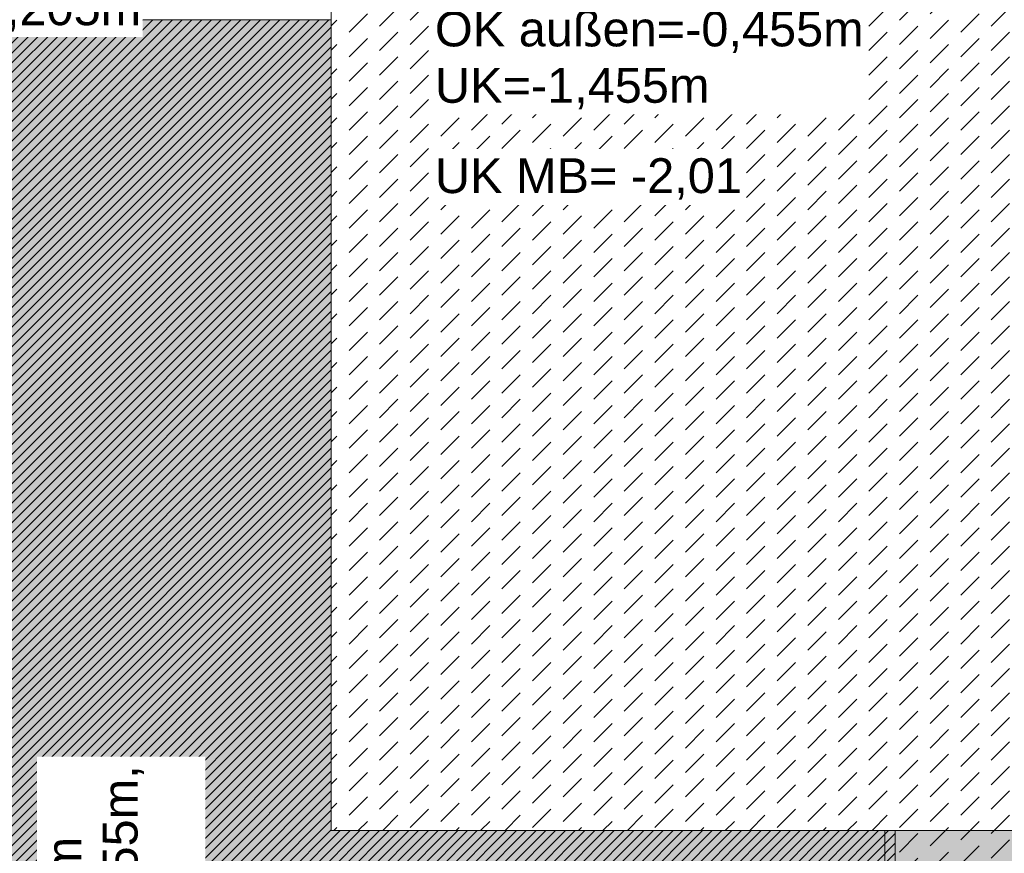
# Model space of a CAD drawing. Header units: metres. Extents: x -273 to 6, y -183 to 13.
# Tile 183 of 256: x -93.67 to -90.83, y -2.96 to -0.55. Entities that reach past the tile are written whole.
import ezdxf

# ---------------------------------------------------------------- set-up
doc = ezdxf.new("R2010")
doc.units = ezdxf.units.M
doc.header["$LTSCALE"] = 0.05
doc.header["$PDMODE"] = 1
doc.header["$PDSIZE"] = -2
doc.linetypes.add('Linienart-53', pattern=[5.291531, 3.175, -1.058062, 0.352704, -0.705764])
doc.layers.get('0').update_dxf_attribs({"lineweight": 25})
for name, color, linetype, lineweight, true_color in [('00 -Bauelemente -Beton unbewehrt', 7, 'Continuous', 9, 0xf7e06e), ('30 -32 Gründung- 2 Flachgründungen u. Bodenplatten', 7, 'Continuous', 9, 0xff6633), ('70 -72 Beschriftung- 1 Beschriftung allgemein', 7, 'Continuous', 9, 0xff6633), ('70 -76 Bemaßung- 2 Allgemein', 7, 'Continuous', 5, 0x6666cc)]:
    doc.layers.add(name, color=color, linetype=linetype, lineweight=lineweight, true_color=true_color)
for name, color, linetype, lineweight in [('30 -35 Decken- 2 Beläge- Dämmung', 7, 'Continuous', 9), ('70 -71 Achsen- 1 Gebäudeachsen', 7, 'Linienart-53', 18), ('Keine', 7, 'Continuous', 9)]:
    doc.layers.add(name, color=color, linetype=linetype, lineweight=lineweight)
doc.styles.add('Arial', font='arial.ttf')
doc.dimstyles.new('k+k_klein', dxfattribs={"dimtxt": 0.100689, "dimasz": 0.05302, "dimexe": 0.05, "dimexo": 0.15, "dimgap": 0.005, "dimtad": 1, "dimdec": 3, "dimtxsty": 'Arial', "dimblk": 'VW_SLASH-2', "dimblk1": 'VW_SLASH-2', "dimblk2": 'VW_SLASH-2', "dimcen": 0, "dimdle": 0.025, "dimadec": 3, "dimazin": 0, "dimtfac": 0.75, "dimtdec": 3, "dimtix": 1, "dimtmove": 0, "dimatfit": 0, "dimldrblk": 'VW_FILLEDARROW', "dimfxl": 0.1, "dimfxlon": 1, "dimfrac": 2, "dimtolj": 1, "dimarcsym": 0})

# ---------------------------------------------------------------- blocks, each defined once
blk = doc.blocks.new('_Achsen (3D)')
at = {"layer": '70 -71 Achsen- 1 Gebäudeachsen', "transparency": 33554687}
blk.add_line((-91.171, 3.8), (-91.171, -46.172), dxfattribs=at)
blk = doc.blocks.new('Gruppe-2134')
at = {"layer": '30 -32 Gründung- 2 Flachgründungen u. Bodenplatten', "flags": 128}
blk.add_lwpolyline([(-92.771, 0.1099), (-89.571, 0.1099), (-89.571, -2.8901), (-92.771, -2.8901)], close=True, dxfattribs=at)
at = {"color": 255}
blk.add_wipeout([(-92.471, -0.8203), (-91.2249, -0.8203), (-91.2249, -0.3335), (-92.471, -0.3335)], dxfattribs=at).dxf.layer = '70 -72 Beschriftung- 1 Beschriftung allgemein'
at = {"layer": '70 -72 Beschriftung- 1 Beschriftung allgemein', "insert": (-92.471, -0.3605), "char_height": 0.100689, "attachment_point": 1, "line_spacing_factor": 0.970891, "style": 'Arial'}
blk.add_mtext('OK innen=-0,205m\\POK außen=-0,455m\\PUK=-1,455m', dxfattribs=at)
blk = doc.blocks.new('_FU_2D LP5 (2D)')
at = {"layer": '30 -35 Decken- 2 Beläge- Dämmung', "linetype": 'Continuous', "lineweight": 18, "true_color": 0xd9d9d9}
h = blk.add_hatch(dxfattribs=at)
h.set_pattern_fill('Schraffur grau', color=254, style=0, pattern_type=2)
h.set_pattern_definition([(45, (-89.205948, -4.414444), (0.014142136, -0.014142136), [])])
h.paths.add_polyline_path([(-84.69599996, -3.29008264), (-84.69599996, -0.54704198), (-88.07090884, -0.54704198), (-88.07090884, -2.44704198), (-89.37090884, -2.44704198), (-89.37090884, -0.54704198), (-89.57099996, -0.54704198), (-89.57099996, -2.89008719), (-92.77099996, -2.89008719), (-92.77099996, -0.54704198), (-93.72099996, -0.54704198), (-93.72099996, -5.54704198), (-81.95609109, -5.54704198), (-81.95609109, -3.29008264)])
at = {"layer": '30 -35 Decken- 2 Beläge- Dämmung', "flags": 128}
blk.add_lwpolyline([(-84.69599996, -3.29008264), (-84.69599996, -0.54704198), (-88.07090884, -0.54704198), (-88.07090884, -2.44704198), (-89.37090884, -2.44704198), (-89.37090884, -0.54704198), (-89.57099996, -0.54704198), (-89.57099996, -2.89008719), (-92.77099996, -2.89008719), (-92.77099996, -0.54704198), (-93.72099996, -0.54704198), (-93.72099996, -5.54704198), (-81.95609109, -5.54704198), (-81.95609109, -3.29008264)], close=True, dxfattribs=at)
at = {"color": 255}
blk.add_wipeout([(-91.14109938, -4.34704198), (-86.30090055, -4.34704198), (-86.30090055, -0.54704198), (-86.94090055, -0.54704198), (-86.94090055, -0.24704198), (-89.57099996, -0.24704198), (-89.57099996, 0.10991281), (-92.77099996, 0.10991281), (-92.77099996, -2.89008719), (-91.14109938, -2.89008719)], dxfattribs=at).dxf.layer = '00 -Bauelemente -Beton unbewehrt'
at = {"layer": '00 -Bauelemente -Beton unbewehrt', "linetype": 'Continuous', "lineweight": 9}
h = blk.add_hatch(dxfattribs=at)
h.set_pattern_fill('Unbew_ Beton1 1mm SRF', style=0, pattern_type=2)
h.set_pattern_definition([(45, (0, 0), (0.088388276, 0.01767774), [0.075, -0.05])])
h.paths.add_polyline_path([(-91.14109938, -4.34704198), (-86.30090055, -4.34704198), (-86.30090055, -0.54704198), (-86.94090055, -0.54704198), (-86.94090055, -0.24704198), (-89.57099996, -0.24704198), (-89.57099996, 0.10991281), (-92.77099996, 0.10991281), (-92.77099996, -2.89008719), (-91.14109938, -2.89008719)])
at = {"layer": '00 -Bauelemente -Beton unbewehrt', "flags": 128}
blk.add_lwpolyline([(-91.14109938, -4.34704198), (-86.30090055, -4.34704198), (-86.30090055, -0.54704198), (-86.94090055, -0.54704198), (-86.94090055, -0.24704198), (-89.57099996, -0.24704198), (-89.57099996, 0.10991281), (-92.77099996, 0.10991281), (-92.77099996, -2.89008719), (-91.14109938, -2.89008719)], close=True, dxfattribs=at)
at = {"layer": '30 -32 Gründung- 2 Flachgründungen u. Bodenplatten', "color": 7}
blk.add_blockref('Gruppe-2134', (0, 0), dxfattribs=at)
at = {"layer": 'Keine', "linetype": 'Continuous', "lineweight": 0, "transparency": 33554511}
h = blk.add_hatch(color=43, dxfattribs=at)
h.paths.add_polyline_path([(-75.67109109, -30.59704198), (-73.67099996, -30.59704198), (-73.67099996, -35.19704198), (-74.57099996, -35.19704198), (-74.57099996, -38.67204198), (-73.89599996, -38.67204198), (-73.89599996, -39.34704198), (-67.52099996, -39.34704198), (-67.52099996, -38.34704198), (-65.32099996, -38.34704198), (-65.32099996, -39.34704198), (-59.27099996, -39.34704198), (-59.27099996, -38.34704198), (-57.07099996, -38.34704198), (-57.07099996, -39.34704198), (-50.67099996, -39.34704198), (-50.67099996, -28.29704198), (-56.92099996, -28.29704198), (-56.92099996, -32.44704198), (-59.42099996, -32.44704198), (-59.42099996, -28.29704198), (-65.17099996, -28.29704198), (-65.17099996, -32.44704198), (-67.67099996, -32.44704198), (-67.67099996, -28.29704198), (-73.57099996, -28.29704198), (-73.57099996, -29.29704198), (-75.77099996, -29.29704198), (-75.77099996, -27.09704198), (-74.77099996, -27.09704198), (-74.77099996, -24.04704198), (-75.77099996, -24.04704198), (-75.77099996, -21.84704198), (-74.77099996, -21.84704198), (-74.77099996, -20.54704198), (-75.67109109, -20.54704198), (-75.67109109, -10.69704198), (-75.42109109, -10.69704198), (-75.42109109, -9.44704198), (-81.42109109, -9.44704198), (-81.42109109, -13.94704198), (-84.42109109, -13.94704198), (-84.42109109, -6.44704198), (-81.95609109, -6.44704198), (-81.95609109, -3.29008264), (-84.69599996, -3.29008264), (-84.69599996, -0.54704198), (-88.07099996, -0.54704198), (-88.07099996, -2.44704198), (-89.37099996, -2.44704198), (-89.37099996, -0.54704198), (-89.57099996, -0.54704198), (-89.57099996, -2.89008719), (-92.77099996, -2.89008719), (-92.77099996, -0.54704198), (-93.72109109, -0.54704198), (-93.72109109, -8.09704198), (-92.67109109, -8.09704198), (-92.67109109, -6.44704198), (-89.67109109, -6.44704198), (-89.67109109, -13.94704198), (-92.67109109, -13.94704198), (-92.67109109, -9.29704198), (-98.82109109, -9.29704198), (-98.82109109, -11.09704198), (-94.09609109, -11.09704198), (-94.09609109, -23.54704198), (-98.82109109, -23.54704198), (-98.82109109, -34.09704198), (-75.67109109, -34.09704198)])
h.paths.add_polyline_path([(-89.17109109, -33.19704198), (-93.17109109, -33.19704198), (-93.17109109, -29.19704198), (-89.17109109, -29.19704198)])
h.paths.add_polyline_path([(-84.92109109, -29.19704198), (-80.92109109, -29.19704198), (-80.92109109, -33.19704198), (-84.92109109, -33.19704198)])
h.paths.add_polyline_path([(-85.12109109, -17.39704198), (-80.72109109, -17.39704198), (-80.72109109, -25.49704198), (-85.12109109, -25.49704198)])
h.paths.add_polyline_path([(-88.97109109, -25.49704198), (-93.37109109, -25.49704198), (-93.37109109, -17.39704198), (-88.97109109, -17.39704198)])
at = {"layer": 'Keine', "flags": 128}
blk.add_lwpolyline([(-84.69599996, -0.54704198), (-88.07099996, -0.54704198), (-88.07099996, -2.44704198), (-89.37099996, -2.44704198), (-89.37099996, -0.54704198), (-89.57099996, -0.54704198), (-89.57099996, -2.89008719), (-92.77099996, -2.89008719), (-92.77099996, -0.54704198), (-93.72109109, -0.54704198), (-93.72109109, -8.09704198), (-92.67109109, -8.09704198), (-92.67109109, -6.44704198), (-89.67109109, -6.44704198), (-89.67109109, -13.94704198), (-92.67109109, -13.94704198), (-92.67109109, -9.29704198), (-98.82109109, -9.29704198), (-98.82109109, -11.09704198), (-94.09609109, -11.09704198), (-94.09609109, -23.54704198), (-98.82109109, -23.54704198), (-98.82109109, -34.09704198), (-75.67109109, -34.09704198)], dxfattribs=at)
blk = doc.blocks.new('Gruppe-2750')
at = {"color": 255}
blk.add_wipeout([(-93.1342, -5.2677), (-93.1342, -2.6764), (-93.621, -2.6764), (-93.621, -5.2677)], dxfattribs=at).dxf.layer = '70 -72 Beschriftung- 1 Beschriftung allgemein'
at = {"layer": '70 -72 Beschriftung- 1 Beschriftung allgemein', "insert": (-93.594, -3.972), "char_height": 0.100689, "attachment_point": 2, "rotation": 90, "line_spacing_factor": 0.970891, "style": 'Arial'}
blk.add_mtext('Streifenfundament b/h 1,20/1,00m\\POK innen=-0,205m, OK außen=-0,455m, \\PUK=-1,205m', dxfattribs=at)
blk = doc.blocks.new('VW_SLASH-2')
at = {"color": 0, "linetype": 'ByBlock', "lineweight": -2, "transparency": 16777216}
blk.add_line((0.472, 0), (-1, 0), dxfattribs=at)
at = {"color": 0, "lineweight": 5, "transparency": 16777216, "flags": 128}
blk.add_lwpolyline([(0.5, 0.5), (-0.5, -0.5)], dxfattribs=at)
blk = doc.blocks.new('*D3000')
at = {"layer": '70 -76 Bemaßung- 2 Allgemein', "color": 0, "lineweight": -2}
for p, q in [((-93.721, 1.8), (-93.721, 1.95)), ((-92.771, 1.8), (-92.771, 1.95)), ((-92.824, 1.9), (-93.668, 1.9))]:
    blk.add_line(p, q, dxfattribs=at)
at = {"layer": 'Defpoints', "color": 0}
for p in [(-93.721, 1.9), (-93.721, 0.153), (-92.771, -2.8901)]:
    blk.add_point(p, dxfattribs=at)
at = {"layer": '70 -76 Bemaßung- 2 Allgemein', "color": 0, "lineweight": -2, "xscale": 0.05302001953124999, "yscale": 0.05302001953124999, "zscale": 0.05302001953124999}
for p, rotation in [((-93.721, 1.9), 180), ((-92.771, 1.9), 360)]:
    blk.add_blockref('VW_SLASH-2', p, dxfattribs=dict(at, rotation=rotation))
at = {"layer": '70 -76 Bemaßung- 2 Allgemein', "color": 0, "insert": (-93.246, 1.9564), "char_height": 0.10069, "attachment_point": 5, "style": 'Arial'}
blk.add_mtext('\\A1;95', dxfattribs=at)
blk = doc.blocks.new('VW_FILLEDARROW')
at = {"linetype": 'Continuous', "lineweight": 0, "transparency": 16777216}
blk.add_hatch(color=0, dxfattribs=at).paths.add_polyline_path([(-2.829, 0.758), (0, 0), (-2.829, -0.758)])
at = {"color": 0, "lineweight": 5, "transparency": 16777216, "flags": 128}
blk.add_lwpolyline([(-2.829, 0.758), (0, 0), (-2.829, -0.758)], close=True, dxfattribs=at)
blk = doc.blocks.new('*D3001')
at = {"layer": '70 -76 Bemaßung- 2 Allgemein', "color": 0, "lineweight": -2}
for p, q in [((-92.771, 1.8), (-92.771, 1.95)), ((-91.171, 1.8), (-91.171, 1.95)), ((-91.224, 1.9), (-92.718, 1.9))]:
    blk.add_line(p, q, dxfattribs=at)
at = {"layer": 'Defpoints', "color": 0}
for p in [(-92.771, 1.9), (-91.171, 0.153), (-92.771, -2.8901)]:
    blk.add_point(p, dxfattribs=at)
at = {"layer": '70 -76 Bemaßung- 2 Allgemein', "color": 0, "lineweight": -2, "xscale": 0.05302001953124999, "yscale": 0.05302001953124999, "zscale": 0.05302001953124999, "rotation": 180}
blk.add_blockref('VW_SLASH-2', (-92.771, 1.9), dxfattribs=at)
at = {"layer": '70 -76 Bemaßung- 2 Allgemein', "color": 0, "lineweight": -2, "xscale": 0.05302001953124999, "yscale": 0.05302001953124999, "zscale": 0.05302001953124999}
blk.add_blockref('VW_SLASH-2', (-91.171, 1.9), dxfattribs=at)
at = {"layer": '70 -76 Bemaßung- 2 Allgemein', "color": 0, "insert": (-91.971, 1.9654), "char_height": 0.10069, "attachment_point": 5, "style": 'Arial'}
blk.add_mtext('\\A1;1,60', dxfattribs=at)
blk = doc.blocks.new('*D3265')
at = {"layer": '70 -76 Bemaßung- 2 Allgemein', "color": 0, "lineweight": -2}
for p, q in [((-93.621, 1.3), (-93.621, 1.45)), ((-92.771, 1.3), (-92.771, 1.45)), ((-92.824, 1.4), (-93.568, 1.4))]:
    blk.add_line(p, q, dxfattribs=at)
at = {"layer": 'Defpoints', "color": 0}
for p in [(-93.621, 1.4), (-93.621, 0.1499), (-92.771, -2.8901)]:
    blk.add_point(p, dxfattribs=at)
at = {"layer": '70 -76 Bemaßung- 2 Allgemein', "color": 0, "lineweight": -2, "xscale": 0.05302001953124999, "yscale": 0.05302001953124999, "zscale": 0.05302001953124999}
for p, rotation in [((-93.621, 1.4), 180), ((-92.771, 1.4), 360)]:
    blk.add_blockref('VW_SLASH-2', p, dxfattribs=dict(at, rotation=rotation))
at = {"layer": '70 -76 Bemaßung- 2 Allgemein', "color": 0, "insert": (-93.196, 1.4564), "char_height": 0.10069, "attachment_point": 5, "style": 'Arial'}
blk.add_mtext('\\A1;85', dxfattribs=at)
blk = doc.blocks.new('*D3266')
at = {"layer": '70 -76 Bemaßung- 2 Allgemein', "color": 0, "lineweight": -2}
for p, q in [((-92.771, 1.3), (-92.771, 1.45)), ((-91.171, 1.3), (-91.171, 1.45)), ((-91.224, 1.4), (-92.718, 1.4))]:
    blk.add_line(p, q, dxfattribs=at)
at = {"layer": 'Defpoints', "color": 0}
for p in [(-92.771, 1.4), (-91.171, 0.153), (-92.771, -2.8901)]:
    blk.add_point(p, dxfattribs=at)
at = {"layer": '70 -76 Bemaßung- 2 Allgemein', "color": 0, "lineweight": -2, "xscale": 0.05302001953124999, "yscale": 0.05302001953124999, "zscale": 0.05302001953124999, "rotation": 180}
blk.add_blockref('VW_SLASH-2', (-92.771, 1.4), dxfattribs=at)
at = {"layer": '70 -76 Bemaßung- 2 Allgemein', "color": 0, "lineweight": -2, "xscale": 0.05302001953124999, "yscale": 0.05302001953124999, "zscale": 0.05302001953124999}
blk.add_blockref('VW_SLASH-2', (-91.171, 1.4), dxfattribs=at)
at = {"layer": '70 -76 Bemaßung- 2 Allgemein', "color": 0, "insert": (-91.971, 1.4654), "char_height": 0.10069, "attachment_point": 5, "style": 'Arial'}
blk.add_mtext('\\A1;1,60', dxfattribs=at)
blk = doc.blocks.new('*D3541')
at = {"layer": '70 -76 Bemaßung- 2 Allgemein', "color": 0, "lineweight": -2}
for p, q in [((-88.371, -2.647), (-88.521, -2.647)), ((-88.471, -2.794), (-88.471, -2.7001)), ((-88.571, -2.847), (-88.421, -2.847))]:
    blk.add_line(p, q, dxfattribs=at)
at = {"layer": 'Defpoints', "color": 0}
for p in [(-88.471, -2.647), (-87.8709, -2.647), (-92.6711, -2.847)]:
    blk.add_point(p, dxfattribs=at)
at = {"layer": '70 -76 Bemaßung- 2 Allgemein', "color": 0, "lineweight": -2, "xscale": 0.05302001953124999, "yscale": 0.05302001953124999, "zscale": 0.05302001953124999}
for p, rotation in [((-88.471, -2.647), 90), ((-88.471, -2.847), 270)]:
    blk.add_blockref('VW_SLASH-2', p, dxfattribs=dict(at, rotation=rotation))
at = {"layer": '70 -76 Bemaßung- 2 Allgemein', "color": 0, "insert": (-88.552, -2.747), "char_height": 0.10069, "attachment_point": 5, "rotation": 90, "style": 'Arial'}
blk.add_mtext('\\A1;20', dxfattribs=at)
blk = doc.blocks.new('*D3542')
at = {"layer": '70 -76 Bemaßung- 2 Allgemein', "color": 0, "lineweight": -2}
for p, q in [((-88.571, -2.847), (-88.421, -2.847)), ((-88.471, -6.394), (-88.471, -2.9001)), ((-88.571, -6.447), (-88.421, -6.447))]:
    blk.add_line(p, q, dxfattribs=at)
at = {"layer": 'Defpoints', "color": 0}
for p in [(-92.6711, -2.847), (-88.471, -2.847), (-89.6711, -6.447)]:
    blk.add_point(p, dxfattribs=at)
at = {"layer": '70 -76 Bemaßung- 2 Allgemein', "color": 0, "lineweight": -2, "xscale": 0.05302001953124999, "yscale": 0.05302001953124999, "zscale": 0.05302001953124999}
for p, rotation in [((-88.471, -2.847), 90), ((-88.471, -6.447), 270)]:
    blk.add_blockref('VW_SLASH-2', p, dxfattribs=dict(at, rotation=rotation))
at = {"layer": '70 -76 Bemaßung- 2 Allgemein', "color": 0, "insert": (-88.557, -5.0748), "char_height": 0.10069, "attachment_point": 5, "rotation": 90, "style": 'Arial'}
blk.add_mtext('\\A1;3,60', dxfattribs=at)
blk = doc.blocks.new('Gruppe-2919')
at = {"color": 255}
for points in [[(-94.8325, -0.0588), (-93.3159, -0.0588), (-93.3159, 0.1035), (-94.8325, 0.1035)], [(-94.8325, -0.5975), (-93.3159, -0.5975), (-93.3159, -0.4353), (-94.8325, -0.4353)]]:
    blk.add_wipeout(points, dxfattribs=at).dxf.layer = '70 -72 Beschriftung- 1 Beschriftung allgemein'
at = {"layer": '30 -32 Gründung- 2 Flachgründungen u. Bodenplatten', "linetype": 'Continuous', "lineweight": 0, "transparency": 33554687}
for points in [[(-94.8325, -0.0588), (-94.6443, -0.247), (-94.456, -0.0588)], [(-94.8325, -0.4353), (-94.6443, -0.247), (-94.456, -0.4353)]]:
    blk.add_hatch(color=7, dxfattribs=at).paths.add_polyline_path(points)
at = {"layer": '30 -32 Gründung- 2 Flachgründungen u. Bodenplatten', "flags": 128}
for points in [[(-94.8325, -0.0588), (-94.6443, -0.247), (-94.456, -0.0588)], [(-94.8325, -0.4353), (-94.6443, -0.247), (-94.456, -0.4353)]]:
    blk.add_lwpolyline(points, close=True, dxfattribs=at)
at = {"layer": '70 -72 Beschriftung- 1 Beschriftung allgemein', "char_height": 0.100689, "attachment_point": 2, "line_spacing_factor": 0.970891, "style": 'Arial'}
for s, insert in [('OK Fundament -0,455m', (-94.0742, 0.0764)), ('OK Fundament -0,205m', (-94.0742, -0.4623))]:
    blk.add_mtext(s, dxfattribs=dict(at, insert=insert))
blk = doc.blocks.new('Gruppe-2977')
at = {"layer": '70 -72 Beschriftung- 1 Beschriftung allgemein', "linetype": 'Continuous', "lineweight": 5}
blk.add_point((-92.471, -0.8203), dxfattribs=at)
at = {"color": 255}
blk.add_wipeout([(-92.471, -1.0826), (-91.578, -1.0826), (-91.578, -0.9203), (-92.471, -0.9203)], dxfattribs=at).dxf.layer = '70 -72 Beschriftung- 1 Beschriftung allgemein'
at = {"layer": '70 -72 Beschriftung- 1 Beschriftung allgemein', "insert": (-92.471, -0.9474), "char_height": 0.100689, "attachment_point": 1, "line_spacing_factor": 0.970891, "style": 'Arial'}
blk.add_mtext('UK MB= -2,01', dxfattribs=at)
blk = doc.blocks.new('Gruppe-2789')
at = {"layer": '70 -76 Bemaßung- 2 Allgemein'}
for base, p1, p2, text, picture, middle in [((-93.72099996, 1.89995802), (-92.77099996, -2.89008719), (-93.72099996, 0.15295802), '95', '*D3000', (-93.24599996, 1.95635958)), ((-92.77099996, 1.89995802), (-91.17099996, 0.15295802), (-92.77099996, -2.89008719), '1,60', '*D3001', (-91.97099996, 1.96542156))]:
    dim = blk.add_linear_dim(base=base, p1=p1, p2=p2, text=text, dimstyle='k+k_klein', override={"dimtxt": 0.100689, "dimgap": 0.005, "dimdec": 8, "dimpost": '<>', "dimtxsty": 'Arial', "dimtmove": 2}, dxfattribs=at)
    dim.commit()
    dim.dimension.update_dxf_attribs({"geometry": picture, "text_midpoint": middle})
blk = doc.blocks.new('Gruppe-2794')
at = {"layer": '70 -76 Bemaßung- 2 Allgemein'}
for base, p1, p2, text, picture, middle in [((-93.62099996, 1.39995802), (-92.77099996, -2.89008719), (-93.62099996, 0.14991089), '85', '*D3265', (-93.19599996, 1.45635958)), ((-92.77099996, 1.39995802), (-91.17099996, 0.15295802), (-92.77099996, -2.89008719), '1,60', '*D3266', (-91.97099996, 1.46542156))]:
    dim = blk.add_linear_dim(base=base, p1=p1, p2=p2, text=text, dimstyle='k+k_klein', override={"dimtxt": 0.100689, "dimgap": 0.005, "dimdec": 8, "dimpost": '<>', "dimtxsty": 'Arial', "dimtmove": 2}, dxfattribs=at)
    dim.commit()
    dim.dimension.update_dxf_attribs({"geometry": picture, "text_midpoint": middle})
blk = doc.blocks.new('Gruppe-2808')
at = {"layer": '70 -76 Bemaßung- 2 Allgemein'}
for base, p1, p2, text, override, picture, middle in [((-88.47099996, -2.64704198), (-92.67109109, -2.84704198), (-87.87090055, -2.64704198), '20', {"dimtxt": 0.100689, "dimgap": 1e-13, "dimdec": 8, "dimpost": '<>', "dimtxsty": 'Arial', "dimtmove": 2}, '*D3541', (-88.55196246, -2.74704198)), ((-88.47099996, -2.84704198), (-89.67109109, -6.44704198), (-92.67109109, -2.84704198), '3,60', {"dimtxt": 0.100689, "dimgap": 0.005, "dimdec": 8, "dimpost": '<>', "dimtxsty": 'Arial', "dimtmove": 2}, '*D3542', (-88.55696246, -5.07477214))]:
    dim = blk.add_linear_dim(base=base, p1=p1, p2=p2, angle=270, text=text, dimstyle='k+k_klein', override=override, dxfattribs=at)
    dim.commit()
    dim.dimension.update_dxf_attribs({"geometry": picture, "text_midpoint": middle, "dimtype": 160})
blk = doc.blocks.new('_FU_2D Bemaßung_ Beschriftung (3D)')
at = {"layer": '70 -72 Beschriftung- 1 Beschriftung allgemein', "color": 7}
blk.add_blockref('Gruppe-2750', (0, 0), dxfattribs=at)
at = {"layer": '70 -76 Bemaßung- 2 Allgemein'}
blk.add_blockref('Gruppe-2808', (0, 0), dxfattribs=at)
for name in ['Gruppe-2789', 'Gruppe-2794']:
    blk.add_blockref(name, (0, 0), dxfattribs=at)
at = {"layer": '70 -72 Beschriftung- 1 Beschriftung allgemein', "color": 7}
for name in ['Gruppe-2919', 'Gruppe-2977']:
    blk.add_blockref(name, (0, 0), dxfattribs=at)

msp = doc.modelspace()

# ---------------------------------------------------------------- block references
at = {"layer": 'Keine', "color": 1}
msp.add_blockref('_Achsen (3D)', (0, 0), dxfattribs=at)

# ---------------------------------------------------------------- next in the draw order: block references
msp.add_blockref('_FU_2D LP5 (2D)', (0, 0), dxfattribs=at)

# ---------------------------------------------------------------- next in the draw order: block references
msp.add_blockref('_FU_2D Bemaßung_ Beschriftung (3D)', (0, 0), dxfattribs=at)

doc.saveas('drawing.dxf')
